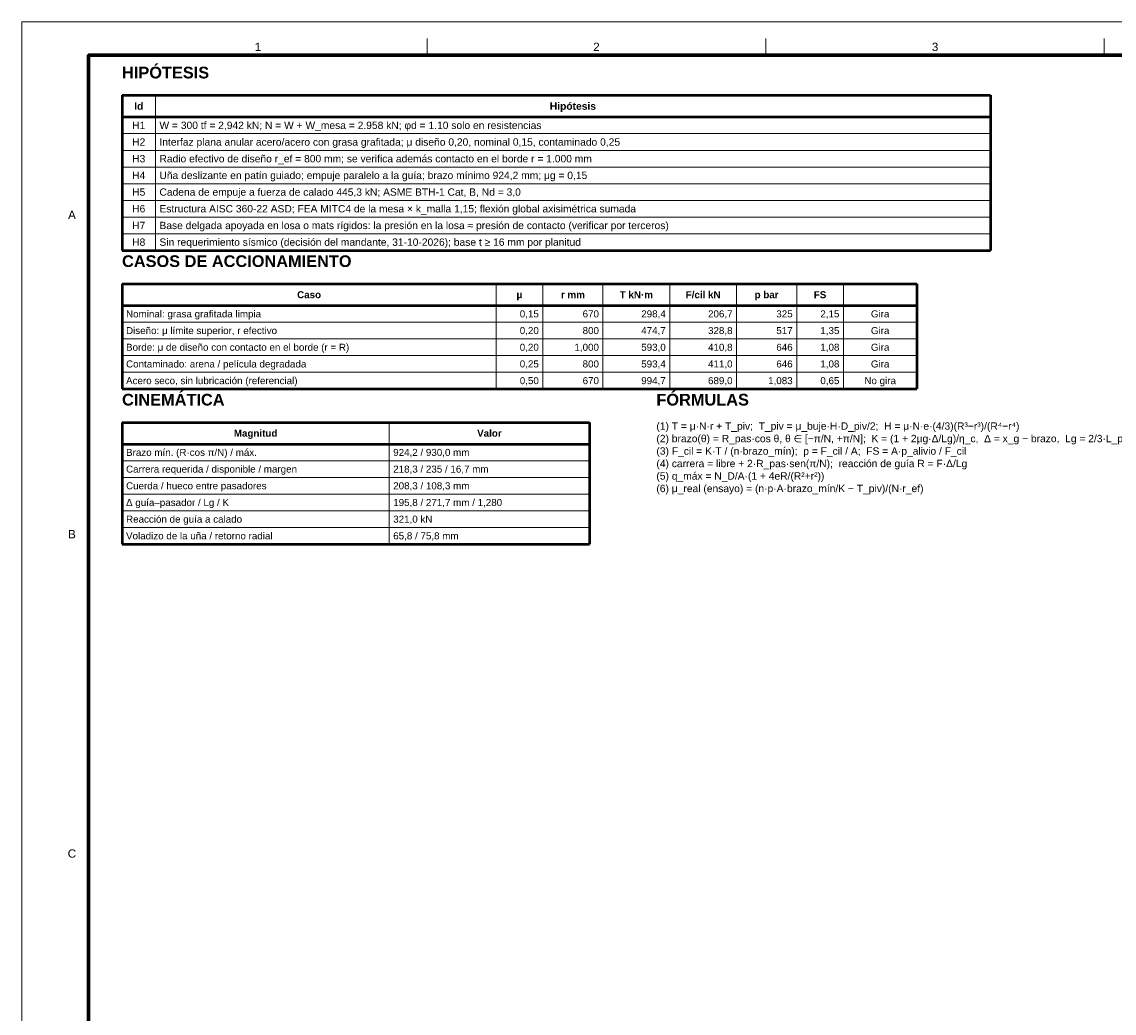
# Model space of a CAD drawing. Header units: millimetres. Extents: x 0 to 841, y 0 to 594.
# Tile 2 of 5: x 0 to 327, y 297 to 594. Entities that reach past the tile are written whole.
import ezdxf
from ezdxf.enums import TextEntityAlignment as Align

# ---------------------------------------------------------------- set-up
doc = ezdxf.new("R2010")
doc.units = ezdxf.units.MM
for name, color, linetype, lineweight in [('FINA', 7, 'CONTINUOUS', 18), ('MARCO', 7, 'CONTINUOUS', 70), ('TXT', 7, 'CONTINUOUS', 25), ('VIS', 7, 'CONTINUOUS', 50)]:
    doc.layers.add(name, color=color, linetype=linetype, lineweight=lineweight)
doc.styles.add('STD', font='LiberationSans-Regular.ttf')
doc.styles.add('STDB', font='LiberationSans-Bold.ttf')

msp = doc.modelspace()

# ---------------------------------------------------------------- linework, layer by layer
at = {"layer": 'FINA'}
for p, q in [((121.38, 584), (121.38, 589)), ((222.75, 584), (222.75, 589)), ((324.12, 584), (324.12, 589)), ((40, 572), (40, 525.5)), ((30, 560.5), (290, 560.5)), ((30, 555.5), (290, 555.5)), ((30, 550.5), (290, 550.5)), ((30, 545.5), (290, 545.5)), ((30, 540.5), (290, 540.5)), ((30, 535.5), (290, 535.5)), ((30, 530.5), (290, 530.5)), ((142, 515.5), (142, 484)), ((156, 515.5), (156, 484)), ((174, 515.5), (174, 484)), ((194, 515.5), (194, 484)), ((214, 515.5), (214, 484)), ((232, 515.5), (232, 484)), ((246, 515.5), (246, 484)), ((30, 504), (268, 504)), ((30, 499), (268, 499)), ((30, 494), (268, 494)), ((30, 489), (268, 489)), ((110, 474), (110, 437.5)), ((30, 462.5), (170, 462.5)), ((30, 457.5), (170, 457.5)), ((30, 452.5), (170, 452.5)), ((30, 447.5), (170, 447.5)), ((30, 442.5), (170, 442.5))]:
    msp.add_line(p, q, dxfattribs=at)
msp.add_lwpolyline([(0, 0), (841, 0), (841, 594), (0, 594)], close=True, dxfattribs=at)
at = {"layer": 'MARCO'}
msp.add_lwpolyline([(20, 10), (831, 10), (831, 584), (20, 584)], close=True, dxfattribs=at)
at = {"layer": 'VIS'}
for p, q in [((30, 572), (290, 572)), ((30, 572), (30, 525.5)), ((290, 572), (290, 525.5)), ((30, 565.5), (290, 565.5)), ((30, 525.5), (290, 525.5)), ((30, 515.5), (268, 515.5)), ((30, 515.5), (30, 484)), ((268, 515.5), (268, 484)), ((30, 509), (268, 509)), ((30, 484), (268, 484)), ((30, 474), (170, 474)), ((30, 474), (30, 437.5)), ((170, 474), (170, 437.5)), ((30, 467.5), (170, 467.5)), ((30, 437.5), (170, 437.5))]:
    msp.add_line(p, q, dxfattribs=at)

# ---------------------------------------------------------------- texts
at = {"layer": 'TXT'}
for s, height, style, p in [('1', 2.5, 'STD', (70.69, 586.5)), ('2', 2.5, 'STD', (172.06, 586.5)), ('3', 2.5, 'STD', (273.44, 586.5)), ('Id', 2.2, 'STDB', (35, 568.75)), ('Hipótesis', 2.2, 'STDB', (165, 568.75)), ('H1', 2.2, 'STD', (35, 563)), ('H2', 2.2, 'STD', (35, 558)), ('H3', 2.2, 'STD', (35, 553)), ('H4', 2.2, 'STD', (35, 548)), ('H5', 2.2, 'STD', (35, 543)), ('A', 2.5, 'STD', (15, 536.17)), ('H6', 2.2, 'STD', (35, 538)), ('H7', 2.2, 'STD', (35, 533)), ('H8', 2.2, 'STD', (35, 528)), ('Caso', 2.1, 'STDB', (86, 512.25)), ('μ', 2.1, 'STDB', (149, 512.25)), ('r mm', 2.1, 'STDB', (165, 512.25)), ('T kN·m', 2.1, 'STDB', (184, 512.25)), ('F/cil kN', 2.1, 'STDB', (204, 512.25)), ('p bar', 2.1, 'STDB', (223, 512.25)), ('FS', 2.1, 'STDB', (239, 512.25)), ('Gira', 2.1, 'STD', (257, 506.5)), ('Gira', 2.1, 'STD', (257, 501.5)), ('Gira', 2.1, 'STD', (257, 496.5)), ('Gira', 2.1, 'STD', (257, 491.5)), ('No gira', 2.1, 'STD', (257, 486.5)), ('Magnitud', 2.1, 'STDB', (70, 470.75)), ('Valor', 2.1, 'STDB', (140, 470.75)), ('B', 2.5, 'STD', (15, 440.5)), ('C', 2.5, 'STD', (15, 344.83))]:
    msp.add_text(s, height=height, dxfattribs=dict(at, style=style)).set_placement(p, align=Align.MIDDLE_CENTER)
at = {"layer": 'TXT', "style": 'STDB'}
for s, p in [('HIPÓTESIS', (30, 576)), ('CASOS DE ACCIONAMIENTO', (30, 519.5)), ('CINEMÁTICA', (30, 478)), ('FÓRMULAS', (190, 478))]:
    msp.add_text(s, height=3.5, dxfattribs=at).set_placement(p, align=Align.BOTTOM_LEFT)
at = {"layer": 'TXT', "style": 'STD'}
for s, height, p in [('W = 300 tf = 2,942 kN; N = W + W_mesa = 2.958 kN; φd = 1.10 solo en resistencias', 2.2, (41.2, 563)), ('Interfaz plana anular acero/acero con grasa grafitada; μ diseño 0,20, nominal 0,15, contaminado 0,25', 2.2, (41.2, 558)), ('Radio efectivo de diseño r_ef = 800 mm; se verifica además contacto en el borde r = 1.000 mm', 2.2, (41.2, 553)), ('Uña deslizante en patín guiado; empuje paralelo a la guía; brazo mínimo 924,2 mm; μg = 0,15', 2.2, (41.2, 548)), ('Cadena de empuje a fuerza de calado 445,3 kN; ASME BTH-1 Cat, B, Nd = 3,0', 2.2, (41.2, 543)), ('Estructura AISC 360-22 ASD; FEA MITC4 de la mesa × k_malla 1,15; flexión global axisimétrica sumada', 2.2, (41.2, 538)), ('Base delgada apoyada en losa o mats rígidos: la presión en la losa ≈ presión de contacto (verificar por terceros)', 2.2, (41.2, 533)), ('Sin requerimiento sísmico (decisión del mandante, 31-10-2026); base t ≥ 16 mm por planitud', 2.2, (41.2, 528)), ('Nominal: grasa grafitada limpia', 2.1, (31.2, 506.5)), ('Diseño: μ límite superior, r efectivo', 2.1, (31.2, 501.5)), ('Borde: μ de diseño con contacto en el borde (r = R)', 2.1, (31.2, 496.5)), ('Contaminado: arena / película degradada', 2.1, (31.2, 491.5)), ('Acero seco, sin lubricación (referencial)', 2.1, (31.2, 486.5)), ('Brazo mín. (R·cos π/N) / máx.', 2.1, (31.2, 465)), ('924,2 / 930,0 mm', 2.1, (111.2, 465)), ('Carrera requerida / disponible / margen', 2.1, (31.2, 460)), ('218,3 / 235 / 16,7 mm', 2.1, (111.2, 460)), ('Cuerda / hueco entre pasadores', 2.1, (31.2, 455)), ('208,3 / 108,3 mm', 2.1, (111.2, 455)), ('Δ guía–pasador / Lg / K', 2.1, (31.2, 450)), ('195,8 / 271,7 mm / 1,280', 2.1, (111.2, 450)), ('Reacción de guía a calado', 2.1, (31.2, 445)), ('321,0 kN', 2.1, (111.2, 445)), ('Voladizo de la uña / retorno radial', 2.1, (31.2, 440)), ('65,8 / 75,8 mm', 2.1, (111.2, 440))]:
    msp.add_text(s, height=height, dxfattribs=at).set_placement(p, align=Align.MIDDLE_LEFT)
for s, p in [('0,15', (154.8, 506.5)), ('670', (172.8, 506.5)), ('298,4', (192.8, 506.5)), ('206,7', (212.8, 506.5)), ('325', (230.8, 506.5)), ('2,15', (244.8, 506.5)), ('0,20', (154.8, 501.5)), ('800', (172.8, 501.5)), ('474,7', (192.8, 501.5)), ('328,8', (212.8, 501.5)), ('517', (230.8, 501.5)), ('1,35', (244.8, 501.5)), ('0,20', (154.8, 496.5)), ('1,000', (172.8, 496.5)), ('593,0', (192.8, 496.5)), ('410,8', (212.8, 496.5)), ('646', (230.8, 496.5)), ('1,08', (244.8, 496.5)), ('0,25', (154.8, 491.5)), ('800', (172.8, 491.5)), ('593,4', (192.8, 491.5)), ('411,0', (212.8, 491.5)), ('646', (230.8, 491.5)), ('1,08', (244.8, 491.5)), ('0,50', (154.8, 486.5)), ('670', (172.8, 486.5)), ('994,7', (192.8, 486.5)), ('689,0', (212.8, 486.5)), ('1,083', (230.8, 486.5)), ('0,65', (244.8, 486.5))]:
    msp.add_text(s, height=2.1, dxfattribs=at).set_placement(p, align=Align.MIDDLE_RIGHT)
for s, p in [('(1) T = μ·N·r + T_piv;  T_piv = μ_buje·H·D_piv/2;  H = μ·N·e·(4/3)(R³−r³)/(R⁴−r⁴)', (190, 474)), ('(2) brazo(θ) = R_pas·cos θ, θ ∈ [−π/N, +π/N];  K = (1 + 2μg·Δ/Lg)/η_c,  Δ = x_g − brazo,  Lg = 2/3·L_patín', (190, 470.26)), ('(3) F_cil = K·T / (n·brazo_mín);  p = F_cil / A;  FS = A·p_alivio / F_cil', (190, 466.52)), ('(4) carrera = libre + 2·R_pas·sen(π/N);  reacción de guía R = F·Δ/Lg', (190, 462.78)), ('(5) q_máx = N_D/A·(1 + 4eR/(R²+r²))', (190, 459.04)), ('(6) μ_real (ensayo) = (n·p·A·brazo_mín/K − T_piv)/(N·r_ef)', (190, 455.3))]:
    msp.add_text(s, height=2.2, dxfattribs=at).set_placement(p, align=Align.TOP_LEFT)

doc.saveas('drawing.dxf')
